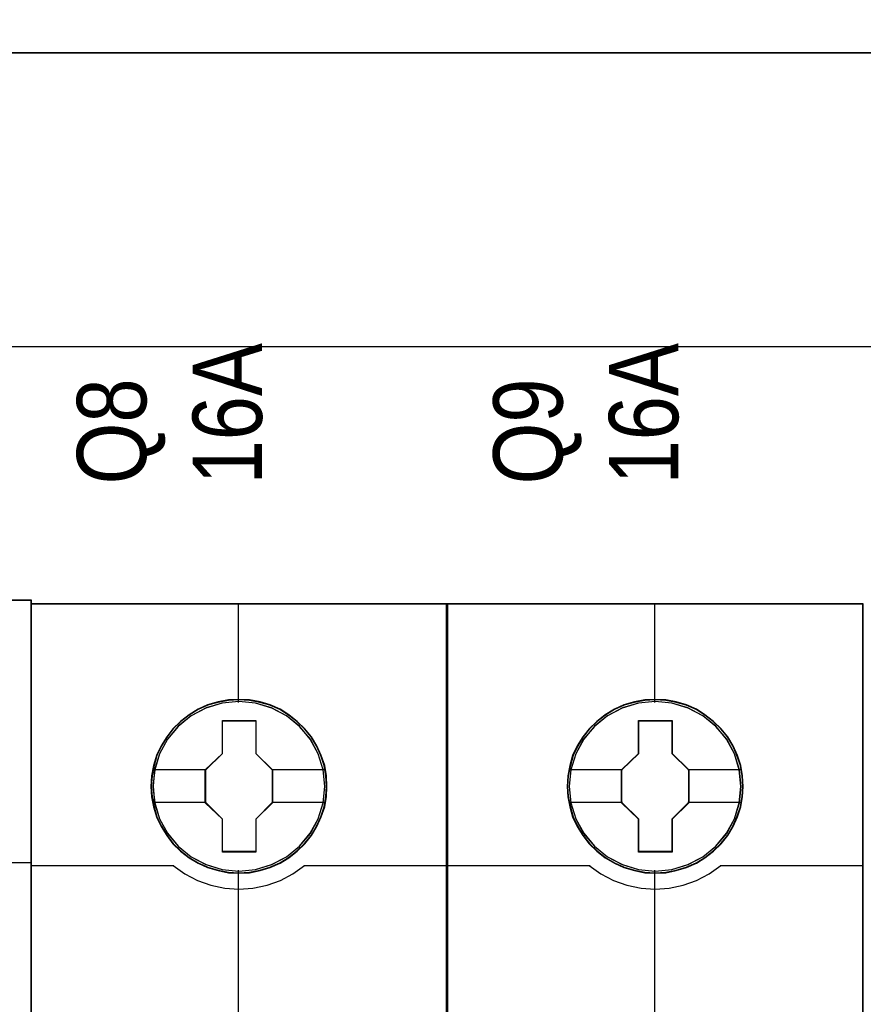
# Model space of a CAD drawing. Header units: millimetres. Extents: x -1290 to 1795, y -4192 to -1311.
# Tile 64 of 256: x 543.6 to 550.89, y -3278.77 to -3270.25. Entities that reach past the tile are written whole.
import ezdxf

# ---------------------------------------------------------------- set-up
doc = ezdxf.new("R2010")
doc.units = ezdxf.units.MM
doc.layers.add('45', color=7, linetype='Continuous')
doc.layers.add('Aparatura', color=7, linetype='Continuous', lineweight=13)
doc.styles.get("Standard").update_dxf_attribs({"font": 'ARIALN.TTF', "width": 0.8})

# ---------------------------------------------------------------- blocks, each defined once
blk = doc.blocks.new('*U33')
at = {"layer": '45', "color": 7}
blk.add_lwpolyline([(79.039055, -226.499965), (6.964233, -226.499965), (6.964233, -308.565404), (79.039055, -308.565404), (79.039055, -226.499965)], close=True, dxfattribs=at)
at = {"layer": '45', "color": 139}
blk.add_lwpolyline([(79.039055, -226.499965), (6.964233, -226.499965), (6.964233, -308.565404), (79.039055, -308.565404), (79.039055, -226.499965)], close=True, dxfattribs=at)
at = {"layer": '45', "color": 254}
blk.add_lwpolyline([(79.017555, -226.521521), (6.985732, -226.521521), (6.985732, -308.543849), (79.017555, -308.543849), (79.017555, -226.521521)], close=True, dxfattribs=at)
at = {"layer": '45', "color": 139}
blk.add_lwpolyline([(72.818418, -237.863314), (79.039055, -237.863314)], dxfattribs=at)
blk = doc.blocks.new('*U34')
at = {"layer": '45', "color": 7}
for points in [[(96.995052, -226.659835), (79.008597, -226.659835), (79.008597, -308.42709), (96.995052, -308.42709), (96.995052, -226.659835)], [(91.808202, -234.563583), (91.785872, -234.111983), (91.713299, -233.660384), (91.556989, -233.225306), (91.372766, -232.80675), (91.138301, -232.41573), (90.859175, -232.068769), (90.524224, -231.749345), (90.155778, -231.468472), (89.787333, -231.22615), (89.351897, -231.038901), (88.916461, -230.912233), (88.458695, -230.824116), (88.006511, -230.802087), (87.548745, -230.824116), (87.102144, -230.912233), (86.649961, -231.038901), (86.236855, -231.22615), (85.846079, -231.468472), (85.483216, -231.749345), (85.142682, -232.068769), (84.880304, -232.41573), (84.634674, -232.80675), (84.433703, -233.225306), (84.316471, -233.660384), (84.22715, -234.111983), (84.193655, -234.563583), (84.22715, -235.009676), (84.316471, -235.450261), (84.433703, -235.885339), (84.634674, -236.298388), (84.880304, -236.694914), (85.142682, -237.05289), (85.483216, -237.372314), (85.846079, -237.653187), (86.236855, -237.884495), (86.649961, -238.071743), (87.102144, -238.203919), (87.548745, -238.297543), (88.006511, -238.319573), (88.458695, -238.297543), (88.916461, -238.203919), (89.351897, -238.071743), (89.787333, -237.884495), (90.155778, -237.653187), (90.524224, -237.372314), (90.859175, -237.05289), (91.138301, -236.694914), (91.372766, -236.298388), (91.556989, -235.885339), (91.713299, -235.450261), (91.785872, -235.009676), (91.808202, -234.563583)], [(91.808202, -234.563583), (91.785872, -234.111983), (91.713299, -233.660384), (91.556989, -233.225306), (91.372766, -232.80675), (91.138301, -232.41573), (90.859175, -232.068769), (90.524224, -231.749345), (90.155778, -231.468472), (89.787333, -231.22615), (89.351897, -231.038901), (88.916461, -230.912233), (88.458695, -230.824116), (88.006511, -230.802087), (87.548745, -230.824116), (87.102144, -230.912233), (86.649961, -231.038901), (86.236855, -231.22615), (85.846079, -231.468472), (85.483216, -231.749345), (85.142682, -232.068769), (84.880304, -232.41573), (84.634674, -232.80675), (84.433703, -233.225306), (84.316471, -233.660384), (84.22715, -234.111983), (84.193655, -234.563583), (84.22715, -235.009676), (84.316471, -235.450261), (84.433703, -235.885339), (84.634674, -236.298388), (84.880304, -236.694914), (85.142682, -237.05289), (85.483216, -237.372314), (85.846079, -237.653187), (86.236855, -237.884495), (86.649961, -238.071743), (87.102144, -238.203919), (87.548745, -238.297543), (88.006511, -238.319573), (88.458695, -238.297543), (88.916461, -238.203919), (89.351897, -238.071743), (89.787333, -237.884495), (90.155778, -237.653187), (90.524224, -237.372314), (90.859175, -237.05289), (91.138301, -236.694914), (91.372766, -236.298388), (91.556989, -235.885339), (91.713299, -235.450261), (91.785872, -235.009676), (91.808202, -234.563583)], [(87.286948, -231.707418), (88.73896, -231.707418), (88.73896, -233.136015), (89.459338, -233.84204), (89.459338, -235.270637), (88.73896, -235.987694), (88.73896, -237.40526), (87.286948, -237.40526), (87.286948, -235.987694), (86.549686, -235.270637), (86.549686, -233.84204), (87.286948, -233.136015), (87.286948, -231.707418)], [(87.286948, -231.707418), (88.73896, -231.707418), (88.73896, -231.707418), (88.73896, -233.136015), (88.73896, -233.136015), (89.459338, -233.84204), (89.459338, -233.84204), (89.459338, -235.270637), (89.459338, -235.270637), (88.73896, -235.987694), (88.73896, -235.987694), (88.73896, -237.40526), (88.73896, -237.40526), (87.286948, -237.40526), (87.286948, -237.40526), (87.286948, -235.987694), (87.286948, -235.987694), (86.549686, -235.270637), (86.549686, -235.270637), (86.549686, -233.84204), (86.549686, -233.84204), (87.286948, -233.136015), (87.286948, -233.136015), (87.286948, -231.707418), (87.286948, -231.707418)], [(87.295331, -231.725381), (88.728567, -231.725381), (88.728567, -233.144971), (89.43963, -233.846544), (89.43963, -235.266134), (88.728567, -235.978669), (88.728567, -237.387297), (87.295331, -237.387297), (87.295331, -235.978669), (86.567602, -235.266134), (86.567602, -233.846544), (87.295331, -233.144971), (87.295331, -231.725381)]]:
    blk.add_lwpolyline(points, close=True, dxfattribs=at)
at = {"layer": '45', "color": 139}
for points in [[(96.995052, -226.659835), (79.008597, -226.659835), (79.008597, -308.42709), (96.995052, -308.42709), (96.995052, -226.659835)], [(91.788494, -234.56357), (91.766279, -234.114128), (91.694082, -233.664687), (91.538581, -233.231688), (91.355312, -232.815132), (91.12206, -232.425982), (90.844379, -232.080679), (90.511163, -231.762781), (90.144624, -231.48325), (89.778085, -231.242086), (89.344903, -231.055732), (88.911722, -230.92967), (88.456325, -230.841974), (88.006482, -230.82005), (87.551086, -230.841974), (87.106797, -230.92967), (86.656954, -231.055732), (86.245986, -231.242086), (85.857233, -231.48325), (85.496248, -231.762781), (85.157478, -232.080679), (84.896458, -232.425982), (84.652099, -232.815132), (84.452169, -233.231688), (84.335543, -233.664687), (84.246685, -234.114128), (84.213363, -234.56357), (84.246685, -235.007531), (84.335543, -235.446011), (84.452169, -235.879009), (84.652099, -236.290084), (84.896458, -236.684716), (85.157478, -237.040981), (85.496248, -237.358878), (85.857233, -237.638409), (86.245986, -237.868611), (86.656954, -238.054965), (87.106797, -238.186509), (87.551086, -238.279686), (88.006482, -238.30161), (88.456325, -238.279686), (88.911722, -238.186509), (89.344903, -238.054965), (89.778085, -237.868611), (90.144624, -237.638409), (90.511163, -237.358878), (90.844379, -237.040981), (91.12206, -236.684716), (91.355312, -236.290084), (91.538581, -235.879009), (91.694082, -235.446011), (91.766279, -235.007531), (91.788494, -234.56357)], [(91.718619, -234.564422), (91.64047, -233.842756), (91.433931, -233.159652), (91.093422, -232.526129), (90.624524, -231.96973), (90.066312, -231.512491), (89.424369, -231.176448), (88.726604, -230.961601), (88.000929, -230.895494), (87.275253, -230.961601), (86.577489, -231.176448), (85.941127, -231.512491), (85.377333, -231.96973), (84.908435, -232.526129), (84.567926, -233.159652), (84.361388, -233.842756), (84.283238, -234.564422), (84.361388, -235.280579), (84.567926, -235.969192), (84.908435, -236.597207), (85.377333, -237.153606), (85.941127, -237.605336), (86.577489, -237.946888), (87.275253, -238.156226), (88.000929, -238.233351), (88.726604, -238.156226), (89.424369, -237.946888), (90.066312, -237.605336), (90.624524, -237.153606), (91.093422, -236.597207), (91.433931, -235.969192), (91.64047, -235.280579), (91.718619, -234.564422)], [(91.713244, -234.558973), (91.640673, -233.842804), (91.434123, -233.159689), (91.088012, -232.520646), (90.630253, -231.964238), (90.066428, -231.512501), (89.418866, -231.170943), (88.721062, -230.961602), (87.995346, -230.895494), (87.275213, -230.961602), (86.582992, -231.170943), (85.93543, -231.512501), (85.371604, -231.964238), (84.913845, -232.520646), (84.567735, -233.159689), (84.355602, -233.842804), (84.288613, -234.558973), (84.355602, -235.275142), (84.567735, -235.963766), (84.913845, -236.591791), (85.371604, -237.153708), (85.93543, -237.605446), (86.582992, -237.941494), (87.275213, -238.156345), (87.995346, -238.227962), (88.721062, -238.156345), (89.418866, -237.941494), (90.066428, -237.605446), (90.630253, -237.153708), (91.088012, -236.591791), (91.434123, -235.963766), (91.640673, -235.275142), (91.713244, -234.558973)]]:
    blk.add_lwpolyline(points, close=True, dxfattribs=at)
at = {"layer": '45', "color": 59}
blk.add_lwpolyline([(96.975344, -226.677798), (79.026513, -226.677798), (79.026513, -308.409127), (96.975344, -308.409127), (96.975344, -226.677798)], close=True, dxfattribs=at)
at = {"layer": '45', "color": 139}
for points in [[(87.975845, -226.659835), (87.975845, -230.938605)], [(79.008597, -237.985462), (85.1934, -237.985462)], [(85.155776, -237.985462), (85.658848, -238.344451), (86.206638, -238.635062), (86.782376, -238.8345), (87.391652, -238.971258), (87.995339, -239.011145), (88.610205, -238.971258), (89.219481, -238.8345), (89.79522, -238.635062), (90.33183, -238.344451), (90.846082, -237.985462)], [(90.808457, -237.985462), (96.995052, -237.985462)], [(87.975845, -238.183054), (87.975845, -245.411337)]]:
    blk.add_lwpolyline(points, dxfattribs=at)
at = {"layer": '45', "color": 7}
for points in [[(84.267113, -233.827044), (86.58731, -233.827044)], [(89.419922, -233.827044), (91.734744, -233.827044)], [(84.267113, -235.246115), (86.58731, -235.246115)], [(89.419922, -235.246115), (91.734744, -235.246115)]]:
    blk.add_lwpolyline(points, dxfattribs=at)
blk = doc.blocks.new('*U35')
at = {"layer": '45', "color": 7}
for points in [[(114.99405, -226.659835), (97.007594, -226.659835), (97.007594, -308.42709), (114.99405, -308.42709), (114.99405, -226.659835)], [(109.8072, -234.563583), (109.784875, -234.111983), (109.712319, -233.660384), (109.556046, -233.225306), (109.371866, -232.80675), (109.137456, -232.41573), (108.858396, -232.068769), (108.523524, -231.749345), (108.155165, -231.468472), (107.786806, -231.22615), (107.351472, -231.038901), (106.916138, -230.912233), (106.45848, -230.824116), (106.006403, -230.802087), (105.548745, -230.824116), (105.102249, -230.912233), (104.650172, -231.038901), (104.237163, -231.22615), (103.846479, -231.468472), (103.483701, -231.749345), (103.143248, -232.068769), (102.880932, -232.41573), (102.635359, -232.80675), (102.434436, -233.225306), (102.317231, -233.660384), (102.227931, -234.111983), (102.194444, -234.563583), (102.227931, -235.009676), (102.317231, -235.450261), (102.434436, -235.885339), (102.635359, -236.298388), (102.880932, -236.694914), (103.143248, -237.05289), (103.483701, -237.372314), (103.846479, -237.653187), (104.237163, -237.884495), (104.650172, -238.071743), (105.102249, -238.203919), (105.548745, -238.297543), (106.006403, -238.319573), (106.45848, -238.297543), (106.916138, -238.203919), (107.351472, -238.071743), (107.786806, -237.884495), (108.155165, -237.653187), (108.523524, -237.372314), (108.858396, -237.05289), (109.137456, -236.694914), (109.371866, -236.298388), (109.556046, -235.885339), (109.712319, -235.450261), (109.784875, -235.009676), (109.8072, -234.563583)], [(109.8072, -234.563583), (109.784875, -234.111983), (109.712319, -233.660384), (109.556046, -233.225306), (109.371866, -232.80675), (109.137456, -232.41573), (108.858396, -232.068769), (108.523524, -231.749345), (108.155165, -231.468472), (107.786806, -231.22615), (107.351472, -231.038901), (106.916138, -230.912233), (106.45848, -230.824116), (106.006403, -230.802087), (105.548745, -230.824116), (105.102249, -230.912233), (104.650172, -231.038901), (104.237163, -231.22615), (103.846479, -231.468472), (103.483701, -231.749345), (103.143248, -232.068769), (102.880932, -232.41573), (102.635359, -232.80675), (102.434436, -233.225306), (102.317231, -233.660384), (102.227931, -234.111983), (102.194444, -234.563583), (102.227931, -235.009676), (102.317231, -235.450261), (102.434436, -235.885339), (102.635359, -236.298388), (102.880932, -236.694914), (103.143248, -237.05289), (103.483701, -237.372314), (103.846479, -237.653187), (104.237163, -237.884495), (104.650172, -238.071743), (105.102249, -238.203919), (105.548745, -238.297543), (106.006403, -238.319573), (106.45848, -238.297543), (106.916138, -238.203919), (107.351472, -238.071743), (107.786806, -237.884495), (108.155165, -237.653187), (108.523524, -237.372314), (108.858396, -237.05289), (109.137456, -236.694914), (109.371866, -236.298388), (109.556046, -235.885339), (109.712319, -235.450261), (109.784875, -235.009676), (109.8072, -234.563583)], [(105.285945, -231.707418), (106.737957, -231.707418), (106.737957, -233.136015), (107.458336, -233.84204), (107.458336, -235.270637), (106.737957, -235.987694), (106.737957, -237.40526), (105.285945, -237.40526), (105.285945, -235.987694), (104.548683, -235.270637), (104.548683, -233.84204), (105.285945, -233.136015), (105.285945, -231.707418)], [(105.285945, -231.707418), (106.737957, -231.707418), (106.737957, -231.707418), (106.737957, -233.136015), (106.737957, -233.136015), (107.458336, -233.84204), (107.458336, -233.84204), (107.458336, -235.270637), (107.458336, -235.270637), (106.737957, -235.987694), (106.737957, -235.987694), (106.737957, -237.40526), (106.737957, -237.40526), (105.285945, -237.40526), (105.285945, -237.40526), (105.285945, -235.987694), (105.285945, -235.987694), (104.548683, -235.270637), (104.548683, -235.270637), (104.548683, -233.84204), (104.548683, -233.84204), (105.285945, -233.136015), (105.285945, -233.136015), (105.285945, -231.707418), (105.285945, -231.707418)], [(105.294782, -231.725381), (106.728913, -231.725381), (106.728913, -233.144971), (107.440419, -233.846544), (107.440419, -235.266134), (106.728913, -235.978669), (106.728913, -237.387297), (105.294782, -237.387297), (105.294782, -235.978669), (104.5666, -235.266134), (104.5666, -233.846544), (105.294782, -233.144971), (105.294782, -231.725381)]]:
    blk.add_lwpolyline(points, close=True, dxfattribs=at)
at = {"layer": '45', "color": 139}
for points in [[(114.99405, -226.659835), (97.007594, -226.659835), (97.007594, -308.42709), (114.99405, -308.42709), (114.99405, -226.659835)], [(109.789283, -234.56357), (109.767063, -234.114128), (109.694849, -233.664687), (109.539311, -233.231688), (109.355999, -232.815132), (109.122692, -232.425982), (108.844945, -232.080679), (108.511649, -231.762781), (108.145024, -231.48325), (107.778399, -231.242086), (107.345114, -231.055732), (106.91183, -230.92967), (106.456326, -230.841974), (106.006377, -230.82005), (105.550873, -230.841974), (105.106478, -230.92967), (104.656529, -231.055732), (104.245465, -231.242086), (103.85662, -231.48325), (103.495549, -231.762781), (103.156699, -232.080679), (102.895617, -232.425982), (102.6512, -232.815132), (102.451223, -233.231688), (102.334569, -233.664687), (102.24569, -234.114128), (102.212361, -234.56357), (102.24569, -235.007531), (102.334569, -235.446011), (102.451223, -235.879009), (102.6512, -236.290084), (102.895617, -236.684716), (103.156699, -237.040981), (103.495549, -237.358878), (103.85662, -237.638409), (104.245465, -237.868611), (104.656529, -238.054965), (105.106478, -238.186509), (105.550873, -238.279686), (106.006377, -238.30161), (106.456326, -238.279686), (106.91183, -238.186509), (107.345114, -238.054965), (107.778399, -237.868611), (108.145024, -237.638409), (108.511649, -237.358878), (108.844945, -237.040981), (109.122692, -236.684716), (109.355999, -236.290084), (109.539311, -235.879009), (109.694849, -235.446011), (109.767063, -235.007531), (109.789283, -234.56357)], [(109.719408, -234.564422), (109.641259, -233.842756), (109.43472, -233.159652), (109.094211, -232.526129), (108.625313, -231.96973), (108.067101, -231.512491), (107.425158, -231.176448), (106.727393, -230.961601), (106.001718, -230.895494), (105.276042, -230.961601), (104.578278, -231.176448), (103.941916, -231.512491), (103.378122, -231.96973), (102.909224, -232.526129), (102.568715, -233.159652), (102.362177, -233.842756), (102.284027, -234.564422), (102.362177, -235.280579), (102.568715, -235.969192), (102.909224, -236.597207), (103.378122, -237.153606), (103.941916, -237.605336), (104.578278, -237.946888), (105.276042, -238.156226), (106.001718, -238.233351), (106.727393, -238.156226), (107.425158, -237.946888), (108.067101, -237.605336), (108.625313, -237.153606), (109.094211, -236.597207), (109.43472, -235.969192), (109.641259, -235.280579), (109.719408, -234.564422)], [(109.712242, -234.558973), (109.639688, -233.842804), (109.433188, -233.159689), (109.08716, -232.520646), (108.629512, -231.964238), (108.065822, -231.512501), (107.418417, -231.170943), (106.720781, -230.961602), (105.995241, -230.895494), (105.275281, -230.961602), (104.583227, -231.170943), (103.935821, -231.512501), (103.372132, -231.964238), (102.914483, -232.520646), (102.568456, -233.159689), (102.356375, -233.842804), (102.289402, -234.558973), (102.356375, -235.275142), (102.568456, -235.963766), (102.914483, -236.591791), (103.372132, -237.153708), (103.935821, -237.605446), (104.583227, -237.941494), (105.275281, -238.156345), (105.995241, -238.227962), (106.720781, -238.156345), (107.418417, -237.941494), (108.065822, -237.605446), (108.629512, -237.153708), (109.08716, -236.591791), (109.433188, -235.963766), (109.639688, -235.275142), (109.712242, -234.558973)]]:
    blk.add_lwpolyline(points, close=True, dxfattribs=at)
at = {"layer": '45', "color": 59}
blk.add_lwpolyline([(114.976133, -226.677798), (97.025511, -226.677798), (97.025511, -308.409127), (114.976133, -308.409127), (114.976133, -226.677798)], close=True, dxfattribs=at)
at = {"layer": '45', "color": 139}
for points in [[(105.976634, -226.659835), (105.976634, -230.938605)], [(97.007594, -237.985462), (103.194189, -237.985462)], [(103.154773, -237.985462), (103.658004, -238.344451), (104.205966, -238.635062), (104.781885, -238.8345), (105.391354, -238.971258), (105.99523, -239.011145), (106.61029, -238.971258), (107.219758, -238.8345), (107.795678, -238.635062), (108.332457, -238.344451), (108.846871, -237.985462)], [(108.807454, -237.985462), (114.99405, -237.985462)], [(105.976634, -238.183054), (105.976634, -245.411337)]]:
    blk.add_lwpolyline(points, dxfattribs=at)
at = {"layer": '45', "color": 7}
for points in [[(102.266111, -233.827044), (104.588099, -233.827044)], [(107.420711, -233.827044), (109.735533, -233.827044)], [(102.266111, -235.246115), (104.588099, -235.246115)], [(107.420711, -235.246115), (109.735533, -235.246115)]]:
    blk.add_lwpolyline(points, dxfattribs=at)

msp = doc.modelspace()

# ---------------------------------------------------------------- linework, layer by layer
at = {"layer": 'Aparatura', "lineweight": 13}
for points in [[(597.6812, -3243.7147), (597.6812, -3266.6069), (525.6258, -3266.6069), (525.6258, -3243.7147), (521.4124, -3243.7147), (521.4124, -3293.4336), (525.6258, -3293.4336), (525.6258, -3270.5413), (597.6812, -3270.5413), (597.6812, -3293.4336), (601.8134, -3293.4336), (601.8134, -3243.7147), (597.6812, -3243.7147)], [(597.716, -3243.7165), (597.716, -3266.6117), (525.6289, -3266.6117), (525.6289, -3243.7165), (521.416, -3243.7165), (521.416, -3293.4318), (525.6289, -3293.4318), (525.6289, -3270.5366), (597.716, -3270.5366), (597.716, -3293.4318), (601.8471, -3293.4318), (601.8471, -3243.7165), (597.716, -3243.7165)], [(525.6261, -3270.5412), (597.6812, -3270.5412), (525.6261, -3270.5412)], [(597.6812, -3270.5412), (525.6261, -3270.5412), (597.6812, -3270.5412)], [(525.6289, -3270.5362), (597.7159, -3270.5362), (525.6289, -3270.5362)], [(597.7159, -3270.5362), (525.6289, -3270.5362), (597.7159, -3270.5362)], [(595.0474, -3273.0794), (528.2655, -3273.0794), (595.0474, -3273.0794)], [(595.0474, -3273.0794), (528.2655, -3273.0794), (595.0474, -3273.0794)], [(528.2655, -3273.0794), (528.2655, -3291.8913), (595.0474, -3291.8913), (595.0474, -3273.0794), (528.2655, -3273.0794)], [(595.0729, -3273.0819), (528.2666, -3273.0819), (595.0729, -3273.0819)], [(595.0729, -3273.0819), (528.2666, -3273.0819), (595.0729, -3273.0819)], [(528.2666, -3273.0819), (528.2666, -3291.8891), (595.0729, -3291.8891), (595.0729, -3273.0819), (528.2666, -3273.0819)]]:
    msp.add_lwpolyline(points, close=True, dxfattribs=at)
for points in [[(597.6812, -3270.5412), (525.6261, -3270.5412), (526.8592, -3271.4235), (526.9674, -3271.5047), (527.0756, -3271.5913), (527.1838, -3271.6779), (527.2811, -3271.7699), (527.3839, -3271.8673), (527.4758, -3271.9648), (527.5732, -3272.0622), (527.6597, -3272.165), (527.7463, -3272.2733), (527.8328, -3272.3815), (527.9085, -3272.4952), (527.9897, -3272.6035), (528.06, -3272.7225), (528.1303, -3272.8416), (528.2006, -3272.9607), (528.2655, -3273.0798), (528.2655, -3273.0798), (595.0471, -3273.0798)], [(597.6812, -3270.5412), (525.6261, -3270.5412), (526.8592, -3271.4235), (526.9674, -3271.5047), (527.0756, -3271.5913), (527.1838, -3271.6779), (527.2811, -3271.7699), (527.3839, -3271.8673), (527.4758, -3271.9648), (527.5732, -3272.0622), (527.6597, -3272.165), (527.7463, -3272.2733), (527.8328, -3272.3815), (527.9085, -3272.4952), (527.9897, -3272.6035), (528.06, -3272.7225), (528.1303, -3272.8416), (528.2006, -3272.9607), (528.2655, -3273.0798), (528.2655, -3273.0798), (595.0471, -3273.0798)], [(597.7159, -3270.5362), (525.6289, -3270.5362), (526.8661, -3271.4194), (526.9751, -3271.5067), (527.0786, -3271.5884), (527.1876, -3271.6811), (527.2857, -3271.7738), (527.3838, -3271.8665), (527.4819, -3271.9646), (527.5746, -3272.0628), (527.6618, -3272.1664), (527.749, -3272.2754), (527.8362, -3272.379), (527.9125, -3272.4935), (527.9942, -3272.608), (528.0651, -3272.7225), (528.1359, -3272.8369), (528.2013, -3272.9569), (528.2667, -3273.0823), (528.2667, -3273.0823), (595.0727, -3273.0823)], [(597.7159, -3270.5362), (525.6289, -3270.5362), (526.8661, -3271.4194), (526.9751, -3271.5067), (527.0786, -3271.5884), (527.1876, -3271.6811), (527.2857, -3271.7738), (527.3838, -3271.8665), (527.4819, -3271.9646), (527.5746, -3272.0628), (527.6618, -3272.1664), (527.749, -3272.2754), (527.8362, -3272.379), (527.9125, -3272.4935), (527.9942, -3272.608), (528.0651, -3272.7225), (528.1359, -3272.8369), (528.2013, -3272.9569), (528.2667, -3273.0823), (528.2667, -3273.0823), (595.0727, -3273.0823)]]:
    msp.add_lwpolyline(points, dxfattribs=at)

# ---------------------------------------------------------------- block references
at = {"layer": 'Aparatura', "lineweight": 13, "xscale": 0.2, "yscale": 0.2, "zscale": 0.2}
msp.add_blockref('*U33', (527.8914, -3229.9741), dxfattribs=at)
at = {"layer": 'Aparatura', "lineweight": 13}
ref = msp.add_blockref('*U34', (527.8914, -3229.9741), dxfattribs=dict(at, xscale=0.2, yscale=0.2, zscale=0.2))
ref.add_attrib('Oznaczenie', 'Q8', (544.6914, -3274.2741), dxfattribs={"layer": '0', "height": 0.6, "rotation": 90, "flags": 2})
ref.add_attrib('Pr¹d znamionowy', '16A', (545.6914, -3274.2741), dxfattribs={"layer": '0', "height": 0.6, "rotation": 90, "flags": 2})
ref = msp.add_blockref('*U35', (527.8914, -3229.9741), dxfattribs=dict(at, xscale=0.2, yscale=0.2, zscale=0.2))
ref.add_attrib('Oznaczenie', 'Q9', (548.2914, -3274.2741), dxfattribs={"layer": '0', "height": 0.6, "rotation": 90, "flags": 2})
ref.add_attrib('Pr¹d znamionowy', '16A', (549.2914, -3274.2741), dxfattribs={"layer": '0', "height": 0.6, "rotation": 90, "flags": 2})

doc.saveas('drawing.dxf')
